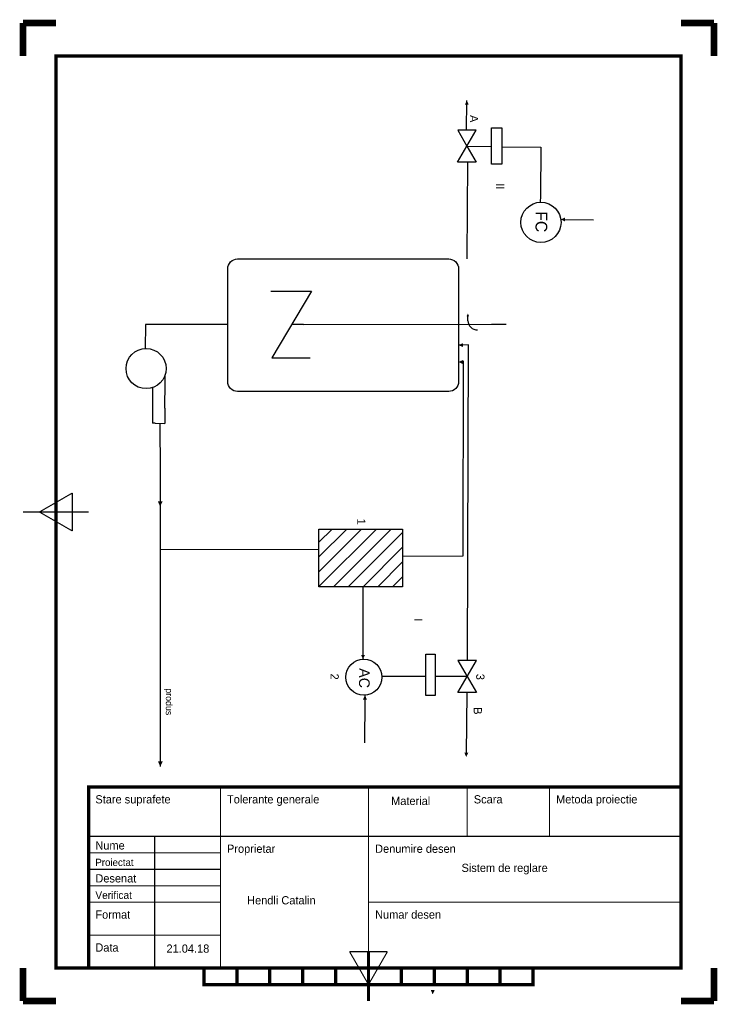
# Model space of a CAD drawing. Header units: millimetres. Extents: x -1 to 211, y -1 to 298.
import ezdxf

# ---------------------------------------------------------------- set-up
doc = ezdxf.new("R2010")
doc.units = ezdxf.units.MM

msp = doc.modelspace()

# ---------------------------------------------------------------- hatches: boundary and pattern name
h = msp.add_hatch()
h.set_pattern_fill('ANSI31', color=256)
h.paths.add_polyline_path([(115.38, 143.31), (89.94, 143.31), (89.94, 125.81), (115.38, 125.81)])
h = msp.add_hatch()
h.set_pattern_fill('ANSI31', color=256)
h.paths.add_polyline_path([(115.38, 143.31), (89.94, 143.31), (89.94, 125.81), (115.38, 125.81)])

# ---------------------------------------------------------------- linework, layer by layer
for p, q in [((134.8, 264.37), (134.89, 273.48)), ((134.93, 259.57), (142.34, 259.48)), ((135.04, 254.64), (134.89, 225.88)), ((164.3, 237.33), (173.41, 237.24)), ((134.89, 225.88), (134.88, 225.52)), ((134.88, 225.52), (134.88, 225.34)), ((134.88, 225.34), (134.88, 225.34)), ((75.33, 215.59), (87.63, 215.59)), ((87.63, 215.59), (75.6, 195.35)), ((135.22, 206.6), (135.19, 207.89)), ((85.2, 205.45), (81.6, 205.44)), ((85.2, 205.45), (142.37, 205.58)), ((142.37, 205.58), (146.8, 205.59)), ((75.6, 195.35), (87.28, 195.35)), ((43.18, 187.8), (43.2, 190.12)), ((39.4, 186.3), (39.39, 180.06)), ((43.1, 180.02), (43.18, 187.8)), ((39.39, 180.06), (39.38, 175.43)), ((43.1, 180.02), (43.09, 175.4)), ((40.14, 175.43), (39.38, 175.43)), ((40.14, 175.43), (43.09, 175.4)), ((41.56, 175.41), (41.56, 175.21)), ((41.56, 175.21), (41.65, 161.15)), ((41.65, 161.15), (41.66, 150.15)), ((41.66, 150.05), (41.66, 137.12)), ((41.66, 137.12), (89.94, 137.23)), ((41.66, 137.12), (41.7, 75.25)), ((115.38, 125.81), (103.3, 125.81)), ((103.3, 125.81), (103.3, 105.73)), ((103.3, 105.73), (103.3, 103.8)), ((122.18, 98.57), (109.08, 98.56)), ((135, 98.57), (125.21, 98.57)), ((41.7, 75.25), (41.7, 71.2)), ((99.24, 15), (99.24, 15))]:
    msp.add_line(p, q)
for points, const_width in [([(0, 287), (0, 297)], 2), ([(0, 297), (10, 297)], 2), ([(210, 297), (200, 297)], 2), ([(210, 297), (210, 287)], 2), ([(5, 148.5), (15, 154.26)], 0.35), ([(15, 154.26), (15, 142.74)], 0.35), ([(0, 148.5), (20, 148.5)], 0.35), ([(15, 142.74), (5, 148.5)], 0.35), ([(200, 10), (200, 65), (20, 65), (20, 10)], 1), ([(60, 10), (60, 65)], 0.35), ([(105, 10), (105, 65)], 0.35), ([(135, 65), (135, 50)], 0.35), ([(160, 65), (160, 50)], 0.35), ([(200, 50), (20, 50)], 0.35), ([(40, 10), (40, 50)], 0.35), ([(20, 45), (60, 45)], 0.35), ([(20, 40), (60, 40)], 0.35), ([(20, 35), (60, 35)], 0.35), ([(20, 30), (60, 30)], 0.35), ([(105, 30), (200, 30)], 0.35), ([(20, 20), (60, 20)], 0.35), ([(99.24, 15), (110.76, 15)], 0.35), ([(105, 5), (99.24, 15)], 0.35), ([(110.76, 15), (105, 5)], 0.35), ([(0, 0), (0, 10)], 2), ([(210, 0), (210, 10)], 2), ([(0, 0), (10, 0)], 2), ([(200, 0), (210, 0)], 2)]:
    msp.add_lwpolyline(points, dxfattribs=dict(const_width=const_width))
at = {"lineweight": 100, "const_width": 1}
msp.add_lwpolyline([(10, 10), (200, 10), (200, 287), (10, 287), (10, 10)], close=True, dxfattribs=at)
for points in [[(134.86, 272.17, 1.2, 0, 0), (134.89, 273.48, 0, 0, 0)], [(164.74, 237.32, 1.2, 0, 0), (163.43, 237.35, 0, 0, 0)], [(134.88, 225.34, 0, 0, 0), (131.33, 225.34, 0.9, 0, 0), (130.56, 225.34, 0, 0, 0)], [(135.19, 207.89, 0.8, 0, 0), (135.21, 208.76, 0, 0, 0)], [(133.68, 199.16, 1.2, 0, 0), (132.37, 199.2, 0, 0, 0)], [(132.37, 199.2, 0, 0, 0), (132.37, 199.2, 0.5, 0, 0)], [(133.68, 194.04, 1.2, 0, 0), (132.37, 194.08, 0, 0, 0)], [(41.7, 151.72, 1.44, 0, 0), (41.66, 150.15, 0, 0, 0)], [(103.33, 105.11, 1.2, 0, 0), (103.3, 103.8, 0, 0, 0)], [(103.92, 91.54, 1.2, 0, 0), (103.95, 92.85, 0, 0, 0)], [(134.73, 75.4, 1.2, 0, 0), (134.69, 74.09, 0, 0, 0)], [(41.74, 72.77, 1.44, 0, 0), (41.7, 71.2, 0, 0, 0)], [(124.52, 3.34, 1.2, 0, 0), (124.48, 2.03, 0, 0, 0)]]:
    msp.add_lwpolyline(points, format="xyseb")
for points in [[(134.93, 259.57), (137.73, 264.43), (132.12, 264.43)], [(142.33, 265.21), (145.54, 265.21), (145.54, 254.1), (142.33, 254.1)], [(134.93, 259.57), (137.71, 254.69), (132.09, 254.72)], [(89.94, 143.31), (115.38, 143.31), (115.38, 125.81), (89.94, 125.81)], [(122.43, 105.3), (125.21, 105.3), (125.21, 92.75), (122.43, 92.75)], [(135, 98.57), (137.81, 103.43), (132.19, 103.43)], [(135, 98.57), (137.78, 93.69), (132.17, 93.73)]]:
    msp.add_lwpolyline(points, close=True)
for points in [[(145.54, 259.44), (157.38, 259.28), (157.22, 244.38), (157.2, 242.55)], [(62.21, 205.4), (37.23, 205.41), (37.18, 198.15)], [(137.81, 103.43), (135.04, 103.43), (135.38, 199.22), (132.37, 199.2)], [(115.38, 135.11), (133.81, 135.19), (133.9, 194.29), (133.05, 194.17)], [(103.86, 78.42), (103.94, 91.21), (103.95, 92.85)], [(134.92, 93.71), (134.72, 74.96)]]:
    msp.add_lwpolyline(points)
for points, format in [([(134.95, 237.35, 0, 0, 0), (150.1, 237.35, 0, 0, 0), (150.1, 237.35, 0, 0, 0), (151.37, 237.35, 0, 0, 0), (150.1, 237.35, 1.2, 0, 0), (151.37, 237.35, 0, 0, 0)], "xyseb"), ([(65.21, 225.34), (129.37, 225.34, -0.414214), (132.37, 222.34), (132.37, 188.09, -0.414214), (129.37, 185.09), (65.21, 185.09, -0.414214), (62.21, 188.09), (62.21, 222.34, -0.414214)], "xyb"), ([(89.94, 137.23, 0, 0, 0), (88.55, 137.23, 1.12, 0, 0)], "xyseb"), ([(122.18, 98.57, 0, 0, 0), (120.79, 98.56, 1.12, 0, 0)], "xyseb"), ([(122.43, 98.57, 0, 0.508, 0), (122.43, 98.57, 0.5, 0, 0)], "xyseb")]:
    msp.add_lwpolyline(points, format=format, close=True)
for points in [[(105, 0), (105, 15)], [(55, 5), (155, 5), (155, 10), (55, 10), (55, 5)], [(65, 5), (65, 10)], [(75, 5), (75, 10)], [(85, 5), (85, 10)], [(95, 5), (95, 10)], [(115, 5), (115, 10)], [(125, 5), (125, 10)], [(135, 5), (135, 10)], [(145, 5), (145, 10)]]:
    msp.add_lwpolyline(points, dxfattribs=at)
for centre, radius in [((157.4, 236.46), 6.1), ((37.42, 192.06), 6.1), ((103.6, 98.33), 5.49)]:
    msp.add_circle(centre, radius)
msp.add_arc((138.1, 206.67), 2.89, 181.3552, 271.1421)

# ---------------------------------------------------------------- texts
for s, height, p in [('Stare suprafete', 2.5, (22, 60)), ('Tolerante generale', 2.5, (62, 60)), ('Material', 2.5, (111.87, 59.51)), ('Scara', 2.5, (137, 60)), ('Metoda proiectie', 2.5, (162, 60)), ('Nume', 2.5, (22, 46)), ('Proprietar', 2.5, (62, 45)), ('Denumire desen', 2.5, (107, 45)), ('Proiectat', 2.2, (22, 41)), ('Desenat', 2.5, (22, 36)), ('Verificat', 2.3, (22, 31)), ('Format', 2.5, (22, 25)), ('Numar desen', 2.5, (107, 25)), ('Data', 2.5, (22, 15))]:
    msp.add_text(s, height=height).set_placement(p)
at = {"attachment_point": 1}
for s, width, insert, char_height, rotation in [('A', 13.3368, (138.3, 269.04), 2.5, 270), ('II', 13.3368, (146.25, 248.29), 2.5, 270), ('FC', 18.6912, (159.4, 239.77), 3.56, 268.9377), ('1', 9.0016, (104.08, 146.5), 2.5, 270), ('I', 12.0513, (121.39, 116.25), 2.5, 270), ('2', 12.212, (95.96, 99.44), 2.5, 270), ('AC', 6.758, (105.42, 101.05), 3.25, 269.2645), ('3', 13.3368, (140.23, 99.36), 2.5, 270), ('produs', 27.6484, (45.42, 94.96), 2, 270), ('B', 12.6614, (139.45, 89.23), 2.5, 270)]:
    msp.add_mtext_dynamic_manual_height_columns(s, width=width, gutter_width=12.5, heights=[0], dxfattribs=dict(at, insert=insert, char_height=char_height, rotation=rotation))
at = {"insert": (109.96, 158.61), "char_height": 0.4, "attachment_point": 6}
msp.add_mtext('\\A1;', dxfattribs=at)
at = {"insert": (133.27, 41.69), "char_height": 2.5, "width": 25.0729, "attachment_point": 1}
msp.add_mtext('Sistem de reglare', dxfattribs=at)
at = {"char_height": 2.5, "attachment_point": 1}
for s, width, insert in [('Hendli Catalin', 31.6702, (68.11, 31.84)), ('21.04.18', 12.7913, (43.61, 17.17))]:
    msp.add_mtext_dynamic_manual_height_columns(s, width=width, gutter_width=12.5, heights=[0], dxfattribs=dict(at, insert=insert))

doc.saveas('drawing.dxf')
